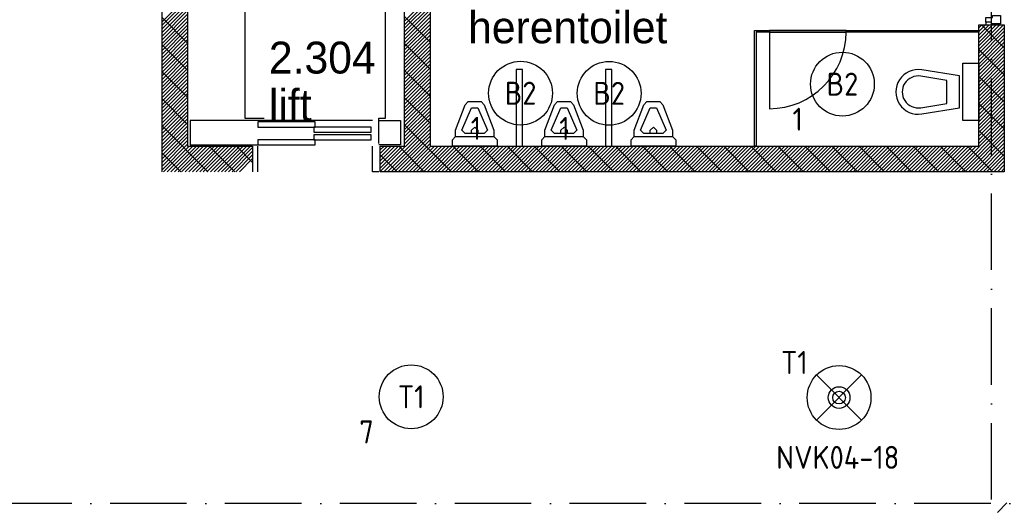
# Model space of a CAD drawing. Header units: millimetres. Extents: x -6587 to 112313, y 244 to 84344.
# Tile 20 of 63: x 26184 to 33899, y 42103 to 45948. Entities that reach past the tile are written whole.
import ezdxf
from ezdxf.enums import TextEntityAlignment as Align

# ---------------------------------------------------------------- set-up
doc = ezdxf.new("R2010")
doc.units = ezdxf.units.MM
doc.header["$LTSCALE"] = 100
doc.linetypes.add('B-SL0', pattern=[100000000.0, 0, -100000000.0])
doc.linetypes.add('DASHDOT', pattern=[9, 6, -1.5, 0, -1.5])
doc.layers.get('0').update_dxf_attribs({"color": 9, "linetype": 'CONTINUOUS'})
for name, color, linetype in [('AL$7----_STRAMIEN', 1, 'DASHDOT'), ('AL22----_CAMPINGWANDJE', 1, 'CONTINUOUS'), ('AL28----_KONSTRUKTIE', 3, 'CONTINUOUS'), ('AL31----_DRAAIRICHTING', 1, 'CONTINUOUS'), ('AL32----_BINNENKOZ', 7, 'CONTINUOUS'), ('AL66----_TRANSPINST', 7, 'CONTINUOUS'), ('AL74----_INRSANITAIR', 7, 'CONTINUOUS'), ('ALXAA---_GEWBETON', 12, 'CONTINUOUS'), ('ALXAB---_PREFABBETON', 1, 'CONTINUOUS'), ('BOUW', 8, 'CONTINUOUS'), ('EB63101-_ATTRIB', 2, 'CONTINUOUS'), ('EB63501-_ATTRIB', 2, 'CONTINUOUS'), ('EL63101-_LICHT-ARM', 3, 'CONTINUOUS'), ('EL63501-_NOODVRL-ARM', 3, 'CONTINUOUS'), ('KABELGOOT1', 8, 'CONTINUOUS'), ('LIJN025', 10, 'CONTINUOUS')]:
    doc.layers.add(name, color=color, linetype=linetype)
doc.styles.add('1_8', font='iso', dxfattribs={"width": 0.7, "height": 1.8})
doc.styles.add('BURO-025', font='BUROFONT.shx', dxfattribs={"height": 250})
doc.styles.get("Standard").update_dxf_attribs({"font": 'iso.shx'})

# ---------------------------------------------------------------- blocks, each defined once
blk = doc.blocks.new('ES3G00')
blk.add_circle((0, 0), 2.5)
at = {"color": 6, "style": '1_8'}
for tag, flags, p in [('SCHAK', 8, (3.5, 2.75)), ('A_CODE', 8, (0, 0)), ('GROEP', 8, (-3.5, -2.75)), ('KAST', 9, (3.5, -2.75))]:
    blk.add_attdef(tag, text='', height=1.8, dxfattribs=dict(at, flags=flags)).set_placement(p, align=Align.MIDDLE)
blk = doc.blocks.new('ES3G01')
at = {"color": 0}
for p, q in [((-1.768, 1.768), (1.768, -1.768)), ((1.768, 1.768), (-1.768, -1.768))]:
    blk.add_line(p, q, dxfattribs=at)
at = {"color": 6}
blk.add_lwpolyline([(1.768, -1.768), (1.75, -1.75)], dxfattribs=at)
blk.add_circle((0, 0), 2.5)
at = {"color": 0}
for radius in [0.85, 0.5]:
    blk.add_circle((0, 0), radius, dxfattribs=at)
at = {"color": 6, "style": '1_8'}
for tag, flags, p in [('A_CODE', 8, (-3.5, 2.75)), ('SCHAK', 8, (3.5, 2.75)), ('GROEP', 8, (-3.5, -2.75)), ('KAST', 9, (3.5, -2.75))]:
    blk.add_attdef(tag, text='', height=1.8, dxfattribs=dict(at, flags=flags)).set_placement(p, align=Align.MIDDLE)
blk = doc.blocks.new('KG2FF')
at = {"linetype": 'B-SL0'}
for p, q in [((210, -135), (210, 135)), ((-135, -210), (135, -210))]:
    blk.add_line(p, q, dxfattribs=at)
at = {"linetype": 'ByBlock'}
for points in [[(-135, -210), (-135, 135), (-135, 135), (210, 135)], [(210, -135), (210, -135), (135, -210), (135, -210)]]:
    blk.add_lwpolyline(points, dxfattribs=at)
at = {"flags": 3}
blk.add_attdef('HULPSTUK', (0, 0), '', height=1, dxfattribs=at)
blk = doc.blocks.new('A$Cb38f1ce1')
at = {"layer": 'AL$7----_STRAMIEN', "color": 1}
for points in [[(30547.7, 1456.2), (30547.7, 70088.1)], [(86347.7, 35630), (1577.4, 35630)]]:
    blk.add_lwpolyline(points, dxfattribs=at)
at = {"layer": 'AL22----_CAMPINGWANDJE', "color": 8}
for p, q in [((28691.2, 38430), (28691.2, 39336.5)), ((28691.2, 39336.5), (28807.7, 39336.5)), ((28807.7, 39323.5), (28704.2, 39323.5)), ((28704.2, 39323.5), (28704.2, 38430)), ((28807.7, 39336.5), (28807.7, 39323.5)), ((29407.7, 39323.5), (29407.7, 39336.5)), ((29407.7, 39336.5), (30447.7, 39336.5)), ((30447.7, 39323.5), (29407.7, 39323.5)), ((30447.7, 39336.5), (30447.7, 39323.5)), ((28704.2, 38430), (28691.2, 38430))]:
    blk.add_line(p, q, dxfattribs=at)
at = {"layer": 'AL28----_KONSTRUKTIE', "color": 8}
for p, q in [((26147.7, 42030), (26147.7, 38430)), ((24047.7, 38230), (24047.7, 40530)), ((24247.7, 40330), (24247.7, 38430)), ((25947.7, 38430), (25947.7, 40330)), ((30447.7, 38430), (30447.7, 39380)), ((30447.7, 39380), (30647.7, 39380)), ((30647.7, 39380), (30647.7, 38230)), ((24247.7, 38430), (24757.7, 38430)), ((24757.7, 38430), (24757.7, 38230)), ((25757.7, 38230), (25757.7, 38430)), ((25757.7, 38430), (25947.7, 38430)), ((26147.7, 38430), (27947.7, 38430)), ((27947.7, 38430), (30447.7, 38430)), ((27947.7, 38230), (25757.7, 38230)), ((30647.7, 38230), (27947.7, 38230))]:
    blk.add_line(p, q, dxfattribs=at)
at = {"layer": 'AL31----_DRAAIRICHTING', "color": 8}
for p, q in [((29407.7, 39323.5), (28807.7, 39323.5)), ((28807.7, 39323.5), (28807.7, 38723.5))]:
    blk.add_line(p, q, dxfattribs=at)
blk.add_arc((28807.7, 39323.5), 600, 270, 0, dxfattribs=at)
at = {"layer": 'AL32----_BINNENKOZ', "color": 8}
for p, q in [((29407.7, 39336.5), (28807.7, 39336.5)), ((28807.7, 39336.5), (28807.7, 39323.5)), ((28807.7, 39323.5), (29407.7, 39323.5)), ((29407.7, 39323.5), (29407.7, 39336.5))]:
    blk.add_line(p, q, dxfattribs=at)
for points in [[(30503.7, 39403), (30503.7, 39438), (30554.7, 39438), (30554.7, 39455), (30617.7, 39455), (30617.7, 39388), (30547.7, 39388), (30547.7, 39403), (30503.7, 39403)], [(30503.7, 39403), (30503.7, 39380), (30547.7, 39380), (30547.7, 39403)]]:
    blk.add_lwpolyline(points, dxfattribs=at)
at = {"layer": 'AL66----_TRANSPINST', "color": 8, "linetype": 'Continuous'}
for p, q in [((24697.7, 40050), (24697.7, 38650)), ((25797.7, 38650), (25797.7, 40050)), ((24797.7, 38630), (24267.7, 38630)), ((24267.7, 38630), (24267.7, 38440)), ((24697.7, 38650), (24847.7, 38650)), ((25697.7, 38630), (24797.7, 38630)), ((25247.7, 38620), (24797.7, 38620)), ((24797.7, 38620), (24797.7, 38580)), ((25687.7, 38580), (25237.7, 38580)), ((25237.7, 38580), (25237.7, 38540)), ((25247.7, 38580), (25247.7, 38620)), ((25687.7, 38540), (25687.7, 38580)), ((25747.7, 38450), (25747.7, 38650)), ((25747.7, 38650), (25797.7, 38650)), ((25747.7, 38630), (25917.7, 38630)), ((25917.7, 38630), (25917.7, 38440)), ((25687.7, 38520), (25237.7, 38520)), ((25237.7, 38520), (25237.7, 38480)), ((25687.7, 38480), (25687.7, 38520)), ((24267.7, 38440), (24797.7, 38440)), ((25247.7, 38480), (24797.7, 38480)), ((24797.7, 38480), (24797.7, 38440)), ((24797.7, 38230), (24797.7, 38430)), ((25247.7, 38440), (25247.7, 38480)), ((25697.7, 38230), (25697.7, 38430)), ((25917.7, 38440), (25747.7, 38440)), ((25747.7, 38230), (25697.7, 38230))]:
    blk.add_line(p, q, dxfattribs=at)
at = {"layer": 'AL66----_TRANSPINST', "color": 8}
for p, q in [((24797.7, 38580), (25247.7, 38580)), ((25237.7, 38540), (25687.7, 38540)), ((24797.7, 38440), (25247.7, 38440)), ((25237.7, 38480), (25687.7, 38480))]:
    blk.add_line(p, q, dxfattribs=at)
at = {"layer": 'AL74----_INRSANITAIR', "color": 8}
for p, q in [((26822.7, 39030), (26822.7, 38430)), ((26872.7, 39030), (26822.7, 39030)), ((26872.7, 38430), (26872.7, 39030)), ((27522.7, 39030), (27522.7, 38430)), ((27572.7, 39030), (27522.7, 39030)), ((27572.7, 38430), (27572.7, 39030)), ((26822.7, 38430), (26872.7, 38430)), ((27522.7, 38430), (27572.7, 38430))]:
    blk.add_line(p, q, dxfattribs=at)
at = {"layer": 'AL74----_INRSANITAIR', "color": 8, "linetype": 'Continuous'}
for points in [[(30447.7, 38630), (30322.7, 38630), (30322.7, 39080), (30447.7, 39080), (30447.7, 38630)], [(26347.7, 38505), (26347.7, 38555), (26422.7, 38755), (26422.7, 38755), (26447.7, 38780), (26547.7, 38780), (26547.7, 38780), (26572.7, 38755), (26647.7, 38555), (26647.7, 38505)], [(26397.7, 38555), (26472.7, 38730), (26522.7, 38730), (26597.7, 38555), (26572.7, 38530), (26422.7, 38530), (26397.7, 38555), (26397.7, 38555)], [(27047.7, 38505), (27047.7, 38555), (27122.7, 38755), (27122.7, 38755), (27147.7, 38780), (27247.7, 38780), (27247.7, 38780), (27272.7, 38755), (27347.7, 38555), (27347.7, 38505)], [(27097.7, 38555), (27172.7, 38730), (27222.7, 38730), (27297.7, 38555), (27272.7, 38530), (27122.7, 38530), (27097.7, 38555), (27097.7, 38555)], [(27747.7, 38505), (27747.7, 38555), (27822.7, 38755), (27822.7, 38755), (27847.7, 38780), (27947.7, 38780), (27947.7, 38780), (27972.7, 38755), (28047.7, 38555), (28047.7, 38505)], [(27797.7, 38555), (27872.7, 38730), (27922.7, 38730), (27997.7, 38555), (27972.7, 38530), (27822.7, 38530), (27797.7, 38555), (27797.7, 38555)], [(26472.7, 38530), (26472.7, 38555), (26497.7, 38580), (26522.7, 38555), (26522.7, 38530)], [(27172.7, 38530), (27172.7, 38555), (27197.7, 38580), (27222.7, 38555), (27222.7, 38530)], [(27872.7, 38530), (27872.7, 38555), (27897.7, 38580), (27922.7, 38555), (27922.7, 38530)], [(26322.7, 38430), (26322.7, 38480), (26347.7, 38505), (26347.7, 38505), (26647.7, 38505), (26672.7, 38480), (26672.7, 38430), (26322.7, 38430)], [(27022.7, 38430), (27022.7, 38480), (27047.7, 38505), (27047.7, 38505), (27347.7, 38505), (27372.7, 38480), (27372.7, 38430), (27022.7, 38430)], [(27722.7, 38430), (27722.7, 38480), (27747.7, 38505), (27747.7, 38505), (28047.7, 38505), (28072.7, 38480), (28072.7, 38430), (27722.7, 38430)]]:
    blk.add_lwpolyline(points, dxfattribs=at)
for points in [[(30000.4, 38682.2), (30297.7, 38730), (30297.7, 38980), (30000.4, 39027.8, 1.173599)], [(29992.5, 38731.6), (30197.7, 38764.6), (30197.7, 38945.4), (29992.5, 38978.4, 1.173599)]]:
    blk.add_lwpolyline(points, format="xyb", close=True, dxfattribs=at)
at = {"layer": 'ALXAA---_GEWBETON', "color": 8}
for p, q in [((24047.7, 39405.3), (24247.7, 39605.3)), ((25947.7, 39410.3), (26147.7, 39610.3)), ((25947.7, 39382), (26147.7, 39582)), ((24047.7, 39377.1), (24247.7, 39577.1)), ((24047.7, 39348.8), (24247.7, 39548.8)), ((24047.7, 39320.5), (24247.7, 39520.5)), ((25947.7, 39353.7), (26147.7, 39553.7)), ((25947.7, 39325.4), (26147.7, 39525.4)), ((24047.7, 39292.2), (24247.7, 39492.2)), ((24047.7, 39263.9), (24247.7, 39463.9)), ((24047.7, 39235.6), (24247.7, 39435.6)), ((25947.7, 39297.2), (26147.7, 39497.2)), ((25947.7, 39268.9), (26147.7, 39468.9)), ((25947.7, 39240.6), (26147.7, 39440.6)), ((24047.7, 39207.3), (24247.7, 39407.3)), ((24047.7, 39179.1), (24247.7, 39379.1)), ((24047.7, 39150.8), (24247.7, 39350.8)), ((25947.7, 39212.3), (26147.7, 39412.3)), ((25947.7, 39184), (26147.7, 39384)), ((25947.7, 39155.7), (26147.7, 39355.7)), ((30447.7, 39356.5), (30471.1, 39380)), ((30447.7, 39328.2), (30499.4, 39380)), ((30447.7, 39300), (30527.7, 39380)), ((30447.7, 39271.7), (30556, 39380)), ((30447.7, 39243.4), (30584.3, 39380)), ((30447.7, 39215.1), (30612.6, 39380)), ((30447.7, 39186.8), (30640.9, 39380)), ((30447.7, 39158.5), (30647.7, 39358.5)), ((24047.7, 39122.5), (24247.7, 39322.5)), ((24047.7, 39094.2), (24247.7, 39294.2)), ((25947.7, 39127.4), (26147.7, 39327.4)), ((25947.7, 39099.2), (26147.7, 39299.2)), ((25947.7, 39070.9), (26147.7, 39270.9)), ((30447.7, 39130.2), (30647.7, 39330.2)), ((30447.7, 39102), (30647.7, 39302)), ((30447.7, 39073.7), (30647.7, 39273.7)), ((24047.7, 39065.9), (24247.7, 39265.9)), ((24047.7, 39037.6), (24247.7, 39237.6)), ((24047.7, 39009.4), (24247.7, 39209.4)), ((25947.7, 39042.6), (26147.7, 39242.6)), ((25947.7, 39014.3), (26147.7, 39214.3)), ((30447.7, 39045.4), (30647.7, 39245.4)), ((30447.7, 39017.1), (30647.7, 39217.1)), ((24047.7, 38981.1), (24247.7, 39181.1)), ((24047.7, 38952.8), (24247.7, 39152.8)), ((24047.7, 38924.5), (24247.7, 39124.5)), ((25947.7, 38986), (26147.7, 39186)), ((25947.7, 38957.7), (26147.7, 39157.7)), ((25947.7, 38929.5), (26147.7, 39129.5)), ((30447.7, 38988.8), (30647.7, 39188.8)), ((30447.7, 38960.5), (30647.7, 39160.5)), ((30447.7, 38932.3), (30647.7, 39132.3)), ((24047.7, 38896.2), (24247.7, 39096.2)), ((24047.7, 38867.9), (24247.7, 39067.9)), ((24047.7, 38839.7), (24247.7, 39039.7)), ((25947.7, 38901.2), (26147.7, 39101.2)), ((25947.7, 38872.9), (26147.7, 39072.9)), ((25947.7, 38844.6), (26147.7, 39044.6)), ((30447.7, 38904), (30647.7, 39104)), ((30447.7, 38875.7), (30647.7, 39075.7)), ((30447.7, 38847.4), (30647.7, 39047.4)), ((24047.7, 38811.4), (24247.7, 39011.4)), ((24047.7, 38783.1), (24247.7, 38983.1)), ((25947.7, 38816.3), (26147.7, 39016.3)), ((25947.7, 38788), (26147.7, 38988)), ((30447.7, 38819.1), (30647.7, 39019.1)), ((30447.7, 38790.8), (30647.7, 38990.8)), ((30447.7, 38762.6), (30647.7, 38962.6)), ((24047.7, 38754.8), (24247.7, 38954.8)), ((24047.7, 38726.5), (24247.7, 38926.5)), ((24047.7, 38698.2), (24247.7, 38898.2)), ((25947.7, 38759.8), (26147.7, 38959.8)), ((25947.7, 38731.5), (26147.7, 38931.5)), ((25947.7, 38703.2), (26147.7, 38903.2)), ((30447.7, 38734.3), (30647.7, 38934.3)), ((30447.7, 38706), (30647.7, 38906)), ((24047.7, 38669.9), (24247.7, 38869.9)), ((24047.7, 38641.7), (24247.7, 38841.7)), ((24047.7, 38613.4), (24247.7, 38813.4)), ((25947.7, 38674.9), (26147.7, 38874.9)), ((25947.7, 38646.6), (26147.7, 38846.6)), ((25947.7, 38618.3), (26147.7, 38818.3)), ((30447.7, 38677.7), (30647.7, 38877.7)), ((30447.7, 38649.4), (30647.7, 38849.4)), ((30447.7, 38621.1), (30647.7, 38821.1)), ((24047.7, 38585.1), (24247.7, 38785.1)), ((24047.7, 38556.8), (24247.7, 38756.8)), ((25947.7, 38590), (26147.7, 38790)), ((25947.7, 38561.8), (26147.7, 38761.8)), ((25947.7, 38533.5), (26147.7, 38733.5)), ((30447.7, 38592.8), (30647.7, 38792.8)), ((30447.7, 38564.6), (30647.7, 38764.6)), ((30447.7, 38536.3), (30647.7, 38736.3)), ((24047.7, 38528.5), (24247.7, 38728.5)), ((24047.7, 38500.2), (24247.7, 38700.2)), ((24047.7, 38472), (24247.7, 38672)), ((25947.7, 38505.2), (26147.7, 38705.2)), ((25947.7, 38476.9), (26147.7, 38676.9)), ((30447.7, 38508), (30647.7, 38708)), ((30447.7, 38479.7), (30647.7, 38679.7)), ((24047.7, 38443.7), (24247.7, 38643.7)), ((24047.7, 38415.4), (24247.7, 38615.4)), ((24047.7, 38387.1), (24247.7, 38587.1)), ((25757.7, 38230.3), (26147.7, 38620.3)), ((25785.6, 38230), (26147.7, 38592.1)), ((25947.7, 38448.6), (26147.7, 38648.6)), ((30254.5, 38230), (30647.7, 38623.1)), ((30282.8, 38230), (30647.7, 38594.9)), ((30447.7, 38451.4), (30647.7, 38651.4)), ((24047.7, 38358.8), (24247.7, 38558.8)), ((24047.7, 38330.5), (24247.7, 38530.5)), ((24047.7, 38302.2), (24247.7, 38502.2)), ((25813.9, 38230), (26147.7, 38563.8)), ((25842.2, 38230), (26147.7, 38535.5)), ((25870.5, 38230), (26147.7, 38507.2)), ((30311.1, 38230), (30647.7, 38566.6)), ((30339.4, 38230), (30647.7, 38538.3)), ((30367.7, 38230), (30647.7, 38510)), ((24047.7, 38274), (24247.7, 38474)), ((24047.7, 38245.7), (24247.7, 38445.7)), ((24060.3, 38230), (24260.3, 38430)), ((24088.6, 38230), (24288.6, 38430)), ((24116.8, 38230), (24316.8, 38430)), ((24145.1, 38230), (24345.1, 38430)), ((24173.4, 38230), (24373.4, 38430)), ((24201.7, 38230), (24401.7, 38430)), ((24230, 38230), (24430, 38430)), ((24258.3, 38230), (24458.3, 38430)), ((24286.5, 38230), (24486.5, 38430)), ((24314.8, 38230), (24514.8, 38430)), ((24343.1, 38230), (24543.1, 38430)), ((24371.4, 38230), (24571.4, 38430)), ((24399.7, 38230), (24599.7, 38430)), ((24428, 38230), (24628, 38430)), ((24456.3, 38230), (24656.3, 38430)), ((24484.5, 38230), (24684.5, 38430)), ((24512.8, 38230), (24712.8, 38430)), ((24541.1, 38230), (24741.1, 38430)), ((25757.7, 38428.3), (25759.3, 38430)), ((25757.7, 38428.3), (25759.3, 38430)), ((25757.7, 38400), (25787.6, 38430)), ((25757.7, 38371.8), (25815.9, 38430)), ((25757.7, 38343.5), (25844.2, 38430)), ((25757.7, 38315.2), (25872.5, 38430)), ((25757.7, 38286.9), (25900.8, 38430)), ((25757.7, 38258.6), (25929, 38430)), ((25898.7, 38230), (26147.7, 38478.9)), ((25927, 38230), (26147.7, 38450.6)), ((25955.3, 38230), (26155.3, 38430)), ((25983.6, 38230), (26183.6, 38430)), ((26011.9, 38230), (26211.9, 38430)), ((26040.2, 38230), (26240.2, 38430)), ((26068.5, 38230), (26268.5, 38430)), ((26096.7, 38230), (26296.7, 38430)), ((26125, 38230), (26325, 38430)), ((26153.3, 38230), (26353.3, 38430)), ((26181.6, 38230), (26381.6, 38430)), ((26209.9, 38230), (26409.9, 38430)), ((26238.2, 38230), (26438.2, 38430)), ((26266.4, 38230), (26466.4, 38430)), ((26294.7, 38230), (26494.7, 38430)), ((26323, 38230), (26523, 38430)), ((26351.3, 38230), (26551.3, 38430)), ((26379.6, 38230), (26579.6, 38430)), ((26407.9, 38230), (26607.9, 38430)), ((26436.1, 38230), (26636.1, 38430)), ((26464.4, 38230), (26664.4, 38430)), ((26492.7, 38230), (26692.7, 38430)), ((26521, 38230), (26721, 38430)), ((26549.3, 38230), (26749.3, 38430)), ((26577.6, 38230), (26777.6, 38430)), ((26605.9, 38230), (26805.9, 38430)), ((26634.1, 38230), (26834.1, 38430)), ((26662.4, 38230), (26862.4, 38430)), ((26690.7, 38230), (26890.7, 38430)), ((26719, 38230), (26919, 38430)), ((26747.3, 38230), (26947.3, 38430)), ((26775.6, 38230), (26975.6, 38430)), ((26803.8, 38230), (27003.8, 38430)), ((26832.1, 38230), (27032.1, 38430)), ((26860.4, 38230), (27060.4, 38430)), ((26888.7, 38230), (27088.7, 38430)), ((26917, 38230), (27117, 38430)), ((26945.3, 38230), (27145.3, 38430)), ((26973.6, 38230), (27173.6, 38430)), ((27001.8, 38230), (27201.8, 38430)), ((27030.1, 38230), (27230.1, 38430)), ((27058.4, 38230), (27258.4, 38430)), ((27086.7, 38230), (27286.7, 38430)), ((27115, 38230), (27315, 38430)), ((27143.3, 38230), (27343.3, 38430)), ((27171.5, 38230), (27371.5, 38430)), ((27199.8, 38230), (27399.8, 38430)), ((27228.1, 38230), (27428.1, 38430)), ((27256.4, 38230), (27456.4, 38430)), ((27284.7, 38230), (27484.7, 38430)), ((27313, 38230), (27513, 38430)), ((27341.2, 38230), (27541.2, 38430)), ((27369.5, 38230), (27569.5, 38430)), ((27397.8, 38230), (27597.8, 38430)), ((27426.1, 38230), (27626.1, 38430)), ((27454.4, 38230), (27654.4, 38430)), ((27482.7, 38230), (27682.7, 38430)), ((27511, 38230), (27711, 38430)), ((27539.2, 38230), (27739.2, 38430)), ((27567.5, 38230), (27767.5, 38430)), ((27595.8, 38230), (27795.8, 38430)), ((27624.1, 38230), (27824.1, 38430)), ((27652.4, 38230), (27852.4, 38430)), ((27680.7, 38230), (27880.7, 38430)), ((27708.9, 38230), (27908.9, 38430)), ((27737.2, 38230), (27937.2, 38430)), ((27765.5, 38230), (27965.5, 38430)), ((27793.8, 38230), (27993.8, 38430)), ((27822.1, 38230), (28022.1, 38430)), ((27850.4, 38230), (28050.4, 38430)), ((27878.6, 38230), (28078.6, 38430)), ((27906.9, 38230), (28106.9, 38430)), ((27935.2, 38230), (28135.2, 38430)), ((27963.5, 38230), (28163.5, 38430)), ((27991.8, 38230), (28191.8, 38430)), ((28020.1, 38230), (28220.1, 38430)), ((28048.4, 38230), (28248.4, 38430)), ((28076.6, 38230), (28276.6, 38430)), ((28104.9, 38230), (28304.9, 38430)), ((28133.2, 38230), (28333.2, 38430)), ((28161.5, 38230), (28361.5, 38430)), ((28189.8, 38230), (28389.8, 38430)), ((28218.1, 38230), (28418.1, 38430)), ((28246.3, 38230), (28446.3, 38430)), ((28274.6, 38230), (28474.6, 38430)), ((28302.9, 38230), (28502.9, 38430)), ((28331.2, 38230), (28531.2, 38430)), ((28359.5, 38230), (28559.5, 38430)), ((28387.8, 38230), (28587.8, 38430)), ((28416, 38230), (28616, 38430)), ((28444.3, 38230), (28644.3, 38430)), ((28472.6, 38230), (28672.6, 38430)), ((28500.9, 38230), (28700.9, 38430)), ((28529.2, 38230), (28729.2, 38430)), ((28557.5, 38230), (28757.5, 38430)), ((28585.8, 38230), (28785.8, 38430)), ((28614, 38230), (28814, 38430)), ((28642.3, 38230), (28842.3, 38430)), ((28670.6, 38230), (28870.6, 38430)), ((28698.9, 38230), (28898.9, 38430)), ((28727.2, 38230), (28927.2, 38430)), ((28755.5, 38230), (28955.5, 38430)), ((28783.7, 38230), (28983.7, 38430)), ((28812, 38230), (29012, 38430)), ((28840.3, 38230), (29040.3, 38430)), ((28868.6, 38230), (29068.6, 38430)), ((28896.9, 38230), (29096.9, 38430)), ((28925.2, 38230), (29125.2, 38430)), ((28953.4, 38230), (29153.4, 38430)), ((28981.7, 38230), (29181.7, 38430)), ((29010, 38230), (29210, 38430)), ((29038.3, 38230), (29238.3, 38430)), ((29066.6, 38230), (29266.6, 38430)), ((29094.9, 38230), (29294.9, 38430)), ((29123.2, 38230), (29323.2, 38430)), ((29151.4, 38230), (29351.4, 38430)), ((29179.7, 38230), (29379.7, 38430)), ((29208, 38230), (29408, 38430)), ((29236.3, 38230), (29436.3, 38430)), ((29264.6, 38230), (29464.6, 38430)), ((29292.9, 38230), (29492.9, 38430)), ((29321.1, 38230), (29521.1, 38430)), ((29349.4, 38230), (29549.4, 38430)), ((29377.7, 38230), (29577.7, 38430)), ((29406, 38230), (29606, 38430)), ((29434.3, 38230), (29634.3, 38430)), ((29462.6, 38230), (29662.6, 38430)), ((29490.9, 38230), (29690.9, 38430)), ((29519.1, 38230), (29719.1, 38430)), ((29547.4, 38230), (29747.4, 38430)), ((29575.7, 38230), (29775.7, 38430)), ((29604, 38230), (29804, 38430)), ((29632.3, 38230), (29832.3, 38430)), ((29660.6, 38230), (29860.6, 38430)), ((29688.8, 38230), (29888.8, 38430)), ((29717.1, 38230), (29917.1, 38430)), ((29745.4, 38230), (29945.4, 38430)), ((29773.7, 38230), (29973.7, 38430)), ((29802, 38230), (30002, 38430)), ((29830.3, 38230), (30030.3, 38430)), ((29858.5, 38230), (30058.5, 38430)), ((29886.8, 38230), (30086.8, 38430)), ((29915.1, 38230), (30115.1, 38430)), ((29943.4, 38230), (30143.4, 38430)), ((29971.7, 38230), (30171.7, 38430)), ((30000, 38230), (30200, 38430)), ((30028.3, 38230), (30228.3, 38430)), ((30056.5, 38230), (30256.5, 38430)), ((30084.8, 38230), (30284.8, 38430)), ((30113.1, 38230), (30313.1, 38430)), ((30141.4, 38230), (30341.4, 38430)), ((30169.7, 38230), (30369.7, 38430)), ((30198, 38230), (30398, 38430)), ((30226.2, 38230), (30426.2, 38430)), ((30395.9, 38230), (30647.7, 38481.7)), ((30424.2, 38230), (30647.7, 38453.4)), ((30452.5, 38230), (30647.7, 38425.1)), ((24569.4, 38230), (24757.7, 38418.3)), ((24597.7, 38230), (24757.7, 38390)), ((24626, 38230), (24757.7, 38361.7)), ((30480.8, 38230), (30647.7, 38396.9)), ((30509.1, 38230), (30647.7, 38368.6)), ((24654.2, 38230), (24757.7, 38333.4)), ((30537.4, 38230), (30647.7, 38340.3)), ((30565.7, 38230), (30647.7, 38312)), ((30593.9, 38230), (30647.7, 38283.7)), ((30622.2, 38230), (30647.7, 38255.4)), ((30622.2, 38230), (30647.7, 38255.4))]:
    blk.add_line(p, q, dxfattribs=at)
at = {"layer": 'ALXAB---_PREFABBETON', "color": 8}
for p, q in [((24047.7, 39437), (24247.7, 39237)), ((25947.7, 39446.2), (26147.7, 39246.2)), ((30468.6, 39380), (30647.7, 39201)), ((24047.7, 39224.9), (24247.7, 39024.9)), ((25947.7, 39234), (26147.7, 39034)), ((30447.7, 39188.8), (30647.7, 38988.8)), ((24047.7, 39012.7), (24247.7, 38812.7)), ((25947.7, 39021.9), (26147.7, 38821.9)), ((30447.7, 38976.7), (30647.7, 38776.7)), ((25947.7, 38809.8), (26147.7, 38609.8)), ((24047.7, 38800.6), (24247.7, 38600.6)), ((30447.7, 38764.6), (30647.7, 38564.6)), ((24047.7, 38588.5), (24406.1, 38230)), ((25947.7, 38597.7), (26315.3, 38230)), ((30447.7, 38552.4), (30647.7, 38352.4)), ((24418.3, 38430), (24618.3, 38230)), ((24630.4, 38430), (24757.7, 38302.7)), ((25903.2, 38430), (26103.2, 38230)), ((26327.5, 38430), (26527.5, 38230)), ((26539.6, 38430), (26739.6, 38230)), ((26751.7, 38430), (26951.7, 38230)), ((26963.9, 38430), (27163.9, 38230)), ((27176, 38430), (27376, 38230)), ((27388.1, 38430), (27588.1, 38230)), ((27600.3, 38430), (27800.3, 38230)), ((27812.4, 38430), (28012.4, 38230)), ((28024.5, 38430), (28224.5, 38230)), ((28236.7, 38430), (28436.7, 38230)), ((28448.8, 38430), (28648.8, 38230)), ((28660.9, 38430), (28860.9, 38230)), ((28873.1, 38430), (29073.1, 38230)), ((29085.2, 38430), (29285.2, 38230)), ((29297.3, 38430), (29497.3, 38230)), ((29509.4, 38430), (29709.4, 38230)), ((29721.6, 38430), (29921.6, 38230)), ((29933.7, 38430), (30133.7, 38230)), ((30145.8, 38430), (30345.8, 38230)), ((30358, 38430), (30558, 38230)), ((24047.7, 38376.3), (24194, 38230)), ((25757.7, 38363.4), (25891.1, 38230))]:
    blk.add_line(p, q, dxfattribs=at)
at = {"layer": 'KABELGOOT1', "color": 8, "rotation": 180}
blk.add_blockref('KG2FF', (30803.3, 35424.6, 3650), dxfattribs=at)
at = {"layer": 'BOUW', "style": 'BURO-025'}
for s, p in [('herentoilet', (26446.4, 39236.1)), ('2.304', (24885.4, 38999.2)), ('lift', (24885.4, 38626.2))]:
    blk.add_text(s, height=250, dxfattribs=at).set_placement(p)

msp = doc.modelspace()

# ---------------------------------------------------------------- block references
at = {"layer": 'EL63101-_LICHT-ARM'}
ref = msp.add_blockref('ES3G00', (32630.3, 45442.9, 3500), dxfattribs=dict(at, xscale=100, yscale=100, zscale=100))
ref.add_attrib('A_CODE', 'B2', dxfattribs={"layer": 'EB63101-_ATTRIB', "color": 1, "height": 180, "style": '1_8', "flags": 8}).set_placement((32630.3, 45442.9, 3500), align=Align.MIDDLE)
ref.add_attrib('GROEP', '1', dxfattribs={"layer": 'EB63101-_ATTRIB', "color": 1, "height": 180, "style": '1_8', "flags": 8}).set_placement((32280.3, 45167.9, 3500), align=Align.MIDDLE)
ref = msp.add_blockref('ES3G00', (30108.4, 45371.9, 3500), dxfattribs=dict(at, xscale=100, yscale=100, zscale=100))
ref.add_attrib('A_CODE', 'B2', dxfattribs={"layer": 'EB63101-_ATTRIB', "color": 1, "height": 180, "style": '1_8', "flags": 8}).set_placement((30108.4, 45371.9, 3500), align=Align.MIDDLE)
ref.add_attrib('GROEP', '1', dxfattribs={"layer": 'EB63101-_ATTRIB', "color": 1, "height": 180, "style": '1_8', "flags": 8}).set_placement((29758.4, 45096.9, 3500), align=Align.MIDDLE)
ref = msp.add_blockref('ES3G00', (30802.5, 45370.9, 3500), dxfattribs=dict(at, xscale=100, yscale=100, zscale=100))
ref.add_attrib('A_CODE', 'B2', dxfattribs={"layer": 'EB63101-_ATTRIB', "color": 1, "height": 180, "style": '1_8', "flags": 8}).set_placement((30802.5, 45370.9, 3500), align=Align.MIDDLE)
ref.add_attrib('GROEP', '1', dxfattribs={"layer": 'EB63101-_ATTRIB', "color": 1, "height": 180, "style": '1_8', "flags": 8}).set_placement((30452.5, 45095.9, 3500), align=Align.MIDDLE)
ref = msp.add_blockref('ES3G00', (29251.6, 42992.9, 2600), dxfattribs=dict(at, xscale=100, yscale=100, zscale=100))
ref.add_attrib('A_CODE', 'T1', dxfattribs={"layer": 'EB63101-_ATTRIB', "color": 1, "height": 180, "style": '1_8', "flags": 8}).set_placement((29251.6, 42992.9, 2600), align=Align.MIDDLE)
ref.add_attrib('GROEP', '7', dxfattribs={"layer": 'EB63101-_ATTRIB', "color": 1, "height": 180, "style": '1_8', "flags": 8}).set_placement((28901.6, 42717.9, 2600), align=Align.MIDDLE)
at = {"layer": 'EL63501-_NOODVRL-ARM'}
ref = msp.add_blockref('ES3G01', (32604.2, 42986.9, 2600), dxfattribs=dict(at, xscale=100, yscale=100, zscale=100))
ref.add_attrib('A_CODE', 'T1', dxfattribs={"layer": 'EB63501-_ATTRIB', "color": 1, "height": 180, "style": '1_8', "flags": 8}).set_placement((32254.2, 43261.9, 2600), align=Align.MIDDLE)
ref.add_attrib('GROEP', 'NVK04-18', dxfattribs={"layer": 'EB63501-_ATTRIB', "color": 1, "height": 180, "style": '1_8', "flags": 8}).set_placement((32593.9, 42518.3, 2600), align=Align.MIDDLE)
at = {"layer": 'LIJN025'}
msp.add_blockref('A$Cb38f1ce1', (3251.2, 6526.8), dxfattribs=at)

doc.saveas('drawing.dxf')
